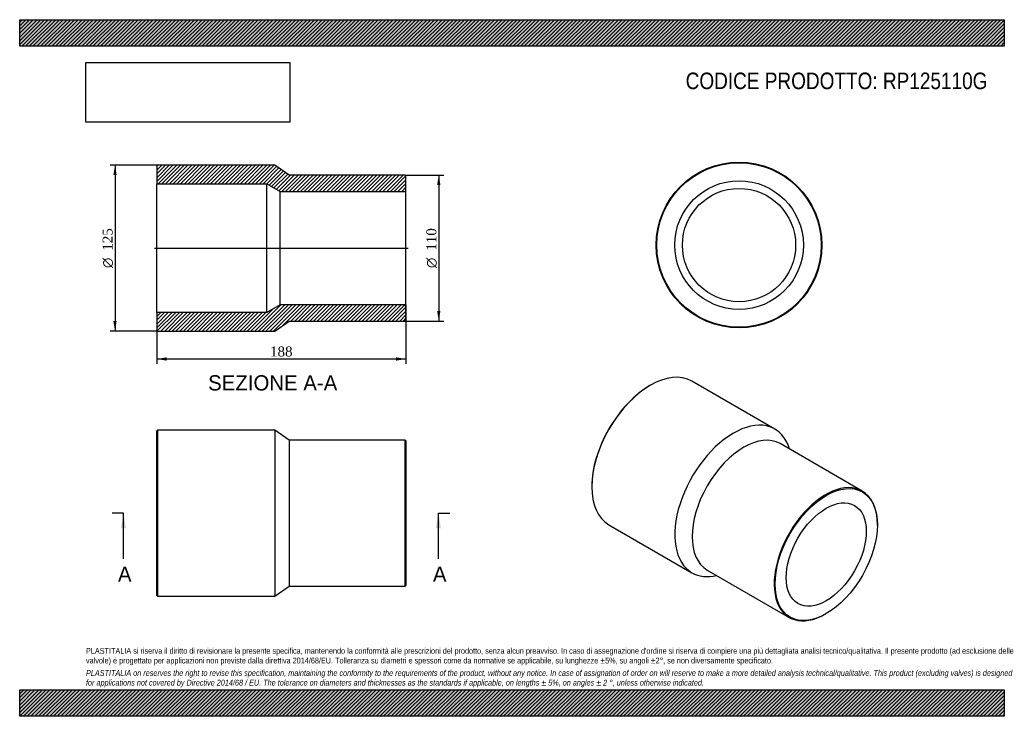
# Model space of a CAD drawing. Header units: millimetres. Extents: x 0 to 742, y 0 to 525.
import ezdxf
from ezdxf.enums import TextEntityAlignment as Align
from ezdxf.lldxf.tags import DXFTag

# ---------------------------------------------------------------- set-up
doc = ezdxf.new("R2010")
doc.units = ezdxf.units.MM
doc.header["$LTSCALE"] = 2.5
for name, color, linetype in [('Default', 7, 'Continuous'), ('DV4_Default', 7, 'Continuous'), ('RP125110G', 7, 'Continuous')]:
    doc.layers.add(name, color=color, linetype=linetype)
doc.styles.add('SEACAD_Solid_Edge_ANSI', font='seans.ttf')
doc.styles.add('SEACAD_Solid_Edge_ANSI1_Symbols', font='semeca1.ttf')
doc.styles.add('SEACAD_Times_New_Roman', font='times.ttf')
tags = doc.linetypes.add('CENTER2', pattern=[28.575, 19.05, -3.175, 3.175, -3.175]).pattern_tags.tags
tags[10:11] = [DXFTag(74, 4), DXFTag(75, 0), DXFTag(340, '0'), DXFTag(46, 0.0), DXFTag(50, 0.0), DXFTag(44, 0.0), DXFTag(45, 0.0)]
tags[8:9] = [DXFTag(74, 4), DXFTag(75, 0), DXFTag(340, '0'), DXFTag(46, 0.0), DXFTag(50, 0.0), DXFTag(44, 0.0), DXFTag(45, 0.0)]
tags[6:7] = [DXFTag(74, 4), DXFTag(75, 0), DXFTag(340, '0'), DXFTag(46, 0.0), DXFTag(50, 0.0), DXFTag(44, 0.0), DXFTag(45, 0.0)]
tags[4:5] = [DXFTag(74, 4), DXFTag(75, 0), DXFTag(340, '0'), DXFTag(46, 0.0), DXFTag(50, 0.0), DXFTag(44, 0.0), DXFTag(45, 0.0)]
doc.dimstyles.new('ANSImm', dxfattribs={"dimtxt": 7.5, "dimasz": 7.5, "dimexe": 3.75, "dimexo": 0, "dimgap": 1.875, "dimtad": 1, "dimdsep": 46, "dimtxsty": 'SEACAD_Times_New_Roman', "dimblk1": '_SE_FILLED', "dimblk2": '_SE_FILLED', "dimsah": 1, "dimcen": 3.75, "dimazin": 0, "dimtfac": 0.85, "dimtdec": 3, "dimtofl": 0, "dimtmove": 0, "dimatfit": 3, "dimfxl": 1, "dimarcsym": 0})
picture_1 = doc.add_image_def('image1.jpg', size_in_pixel=(4302, 1260))

# ---------------------------------------------------------------- blocks, each defined once
blk = doc.blocks.new('SE')
at = {"layer": 'RP125110G', "color": 7, "linetype": 'Continuous'}
for p, q in [((103.8, 215.63), (103.3, 215.13)), ((103.8, 215.63), (103.8, 90.63)), ((192.3, 215.63), (103.8, 215.63)), ((192.3, 215.63), (192.3, 90.63)), ((203.3, 208.13), (192.3, 215.63)), ((103.3, 91.13), (103.3, 215.13)), ((203.3, 208.13), (203.3, 98.13)), ((290.8, 208.13), (203.3, 208.13)), ((290.8, 98.13), (290.8, 208.13)), ((291.3, 207.63), (290.8, 208.13)), ((291.3, 207.63), (291.3, 98.63)), ((192.3, 90.63), (203.3, 98.13)), ((203.3, 98.13), (290.8, 98.13)), ((290.8, 98.13), (291.3, 98.63)), ((103.3, 91.13), (103.8, 90.63)), ((103.8, 90.63), (192.3, 90.63))]:
    blk.add_line(p, q, dxfattribs=at)
blk = doc.blocks.new('SE1')
at = {"layer": 'RP125110G', "color": 7, "linetype": 'Continuous'}
for p, q in [((569.46, 216.47), (506.88, 252.6)), ((475.63, 249.5), (475.28, 249.3)), ((635.36, 169.76), (573.49, 205.48)), ((431.44, 173.36), (431.44, 172.96)), ((444.38, 144.35), (506.96, 108.22)), ((646.75, 144.17), (646.75, 144.58)), ((518.49, 110.22), (580.36, 74.5)), ((607.86, 77.22), (608.22, 77.43))]:
    blk.add_line(p, q, dxfattribs=at)
for centre, major_axis, start_param, end_param in [((475.63, 198.47), (-31.25, -54.13), 3.141593, 6.283185), ((475.28, 198.68), (31, 53.69), 0.785398, 2.356195), ((538.21, 162.34), (-31.25, -54.13), 2.646659, 6.283185), ((545.99, 157.85), (-27.5, -47.63), 3.141593, 6.283185), ((607.86, 122.13), (27.5, 47.63), 0, 3.926991), ((607.86, 122.13), (27.5, 47.63), 5.497787, 6.283185), ((538.21, 162.34), (-31.25, -54.13), 0, 0.494934)]:
    blk.add_ellipse(centre, major_axis=major_axis, ratio=0.57735, start_param=start_param, end_param=end_param, dxfattribs=at)
for major_axis in [(-27.25, -47.2), (-21.35, -36.98)]:
    blk.add_ellipse((608.22, 121.93), major_axis=major_axis, ratio=0.57735, dxfattribs=at)
blk = doc.blocks.new('SE2')
at = {"layer": 'RP125110G', "color": 7, "linetype": 'Continuous'}
for radius in [62.5, 62, 48.5, 42.7]:
    blk.add_circle((542.46, 355.16), radius, dxfattribs=at)
blk = doc.blocks.new('SE4')
at = {"color": 7, "linetype": 'Continuous', "style": 'SEACAD_Solid_Edge_ANSI'}
blk.add_text('A', height=11.5, dxfattribs=at).set_placement((74.11, 112.88), align=Align.TOP_LEFT)
blk = doc.blocks.new('SE5')
at = {"color": 7, "linetype": 'Continuous', "style": 'SEACAD_Solid_Edge_ANSI'}
blk.add_text('A', height=11.5, dxfattribs=at).set_placement((311.61, 112.88), align=Align.TOP_LEFT)
blk = doc.blocks.new('SEANNOT_GROUP')
at = {"linetype": 'Continuous'}
blk.add_hatch(color=7, dxfattribs=at).paths.add_polyline_path([(80.17, 141.63), (78.26, 153.13), (76.34, 141.63)])
at = {"color": 7, "linetype": 'Continuous'}
blk.add_lwpolyline([(78.26, 118.63), (78.26, 153.13)], dxfattribs=at)
blk = doc.blocks.new('SEANNOT_GROUP1')
at = {"linetype": 'Continuous'}
blk.add_hatch(color=7, dxfattribs=at).paths.add_polyline_path([(317.67, 141.63), (315.76, 153.13), (313.84, 141.63)])
at = {"color": 7, "linetype": 'Continuous'}
blk.add_lwpolyline([(315.76, 118.63), (315.76, 153.13)], dxfattribs=at)
blk = doc.blocks.new('SE3')
at = {"layer": 'Default', "color": 7, "linetype": 'CENTER2'}
for p, q in [((78.26, 153.13), (69.63, 153.13)), ((315.76, 153.13), (324.38, 153.13))]:
    blk.add_line(p, q, dxfattribs=at)
at = {"layer": 'Default', "color": 7, "linetype": 'CENTER2', "const_width": 0.0001}
blk.add_lwpolyline([(78.26, 153.13), (315.76, 153.13)], dxfattribs=at)
at = {"layer": 'Default'}
for name in ['SEANNOT_GROUP', 'SEANNOT_GROUP1', 'SE4', 'SE5']:
    blk.add_blockref(name, (0, 0), dxfattribs=at)
blk = doc.blocks.new('SE6')
at = {"layer": 'RP125110G', "linetype": 'Continuous'}
h = blk.add_hatch(dxfattribs=at)
h.set_pattern_fill('LINE', scale=0.62992, angle=45, style=0)
h.paths.add_polyline_path([(203.3, 407.88), (192.3, 415.38), (103.8, 415.38), (103.3, 414.88), (103.3, 401.38), (186.3, 401.38), (196.3, 395.58), (291.3, 395.58), (291.3, 407.38), (290.8, 407.88)])
h = blk.add_hatch(dxfattribs=at)
h.set_pattern_fill('LINE', scale=0.62992, angle=45, style=0)
h.paths.add_polyline_path([(192.3, 290.38), (203.3, 297.88), (290.8, 297.88), (291.3, 298.38), (291.3, 310.18), (196.3, 310.18), (186.3, 304.38), (103.3, 304.38), (103.3, 290.88), (103.8, 290.38)])
at = {"layer": 'DV4_Default', "color": 7, "linetype": 'CENTER2'}
blk.add_line((101.55, 352.88), (293.05, 352.88), dxfattribs=at)
at = {"layer": 'RP125110G', "color": 7, "linetype": 'Continuous'}
for p, q in [((103.3, 414.88), (103.8, 415.38)), ((103.3, 414.88), (103.3, 401.38)), ((192.3, 415.38), (103.8, 415.38)), ((203.3, 407.88), (192.3, 415.38)), ((103.3, 304.38), (103.3, 401.38)), ((103.3, 401.38), (186.3, 401.38)), ((186.3, 304.38), (186.3, 401.38)), ((186.3, 401.38), (196.3, 395.58)), ((290.8, 407.88), (203.3, 407.88)), ((290.8, 407.88), (291.3, 407.38)), ((291.3, 395.58), (291.3, 407.38)), ((196.3, 310.18), (196.3, 395.58)), ((196.3, 395.58), (291.3, 395.58)), ((291.3, 310.18), (291.3, 395.58)), ((196.3, 310.18), (186.3, 304.38)), ((291.3, 310.18), (196.3, 310.18)), ((291.3, 298.38), (291.3, 310.18)), ((186.3, 304.38), (103.3, 304.38)), ((103.3, 304.38), (103.3, 290.88)), ((192.3, 290.38), (203.3, 297.88)), ((203.3, 297.88), (290.8, 297.88)), ((291.3, 298.38), (290.8, 297.88)), ((103.8, 290.38), (103.3, 290.88)), ((103.8, 290.38), (192.3, 290.38))]:
    blk.add_line(p, q, dxfattribs=at)
blk = doc.blocks.new('GDimGGroup')
at = {"layer": 'Default', "linetype": 'Continuous'}
for points in [[(317.29, 400.38), (316.04, 407.88), (314.79, 400.38)], [(317.29, 305.38), (314.79, 305.38), (316.04, 297.88)]]:
    blk.add_hatch(color=7, dxfattribs=at).paths.add_polyline_path(points)
at = {"layer": 'Default', "color": 7, "linetype": 'Continuous'}
for p, q in [((290.8, 407.88), (319.79, 407.88)), ((316.04, 407.88), (316.04, 297.88)), ((290.8, 297.88), (319.79, 297.88))]:
    blk.add_line(p, q, dxfattribs=at)
for s, style, p in [('110', 'SEACAD_Times_New_Roman', (306.67, 350.88)), ('O', 'SEACAD_Solid_Edge_ANSI1_Symbols', (306.67, 337.82))]:
    blk.add_text(s, height=7.5, rotation=90, dxfattribs=dict(at, style=style)).set_placement(p, align=Align.TOP_LEFT)
blk = doc.blocks.new('GDimGGroup1')
at = {"layer": 'Default', "linetype": 'Continuous'}
for points in [[(70.63, 407.88), (73.13, 407.88), (71.88, 415.38)], [(70.63, 297.88), (71.88, 290.38), (73.13, 297.88)]]:
    blk.add_hatch(color=7, dxfattribs=at).paths.add_polyline_path(points)
at = {"layer": 'Default', "color": 7, "linetype": 'Continuous'}
for p, q in [((103.8, 415.38), (68.13, 415.38)), ((71.88, 415.38), (71.88, 290.38)), ((103.8, 290.38), (68.13, 290.38))]:
    blk.add_line(p, q, dxfattribs=at)
for s, style, p in [('125', 'SEACAD_Times_New_Roman', (62.51, 350.88)), ('O', 'SEACAD_Solid_Edge_ANSI1_Symbols', (62.51, 337.82))]:
    blk.add_text(s, height=7.5, rotation=90, dxfattribs=dict(at, style=style)).set_placement(p, align=Align.TOP_LEFT)
blk = doc.blocks.new('DMBLK154')
at = {"layer": 'Default', "linetype": 'Continuous'}
for points in [[(110.8, 268.05), (110.8, 270.55), (103.3, 269.3)], [(283.8, 268.05), (291.3, 269.3), (283.8, 270.55)]]:
    blk.add_hatch(color=7, dxfattribs=at).paths.add_polyline_path(points)
at = {"layer": 'Default', "color": 7, "linetype": 'Continuous'}
for p, q in [((291.3, 310.18), (291.3, 265.55)), ((103.3, 304.38), (103.3, 265.55)), ((103.3, 269.3), (291.3, 269.3))]:
    blk.add_line(p, q, dxfattribs=at)
at = {"layer": 'Default', "color": 7, "linetype": 'Continuous', "style": 'SEACAD_Times_New_Roman'}
blk.add_text('188', height=7.5, dxfattribs=at).set_placement((188.77, 278.68), align=Align.TOP_LEFT)
blk = doc.blocks.new('_SE_FILLED')
at = {"color": 0}
blk.add_line((0, 0), (-1, 0), dxfattribs=at)
blk.add_solid([(0, 0), (-1, -0.1665), (-1, 0.1665), (0, 0)], dxfattribs=at)

msp = doc.modelspace()

# ---------------------------------------------------------------- hatches: boundary and pattern name
at = {"layer": 'Default', "linetype": 'Continuous'}
h = msp.add_hatch(dxfattribs=at)
h.set_pattern_fill('LINE', scale=0.62992, angle=45, style=0)
h.paths.add_polyline_path([(742.5, 505), (742.5, 525), (0, 525), (0, 505)])
for points in [[(742.5, 505), (742.5, 525), (0, 525), (0, 505)], [(742.5, 0), (742.5, 20), (0, 20), (0, 0)]]:
    msp.add_hatch(color=7, dxfattribs=at).paths.add_polyline_path(points)
h = msp.add_hatch(dxfattribs=at)
h.set_pattern_fill('LINE', scale=0.62992, angle=45, style=0)
h.paths.add_polyline_path([(742.5, 0), (742.5, 20), (0, 20), (0, 0)])

# ---------------------------------------------------------------- linework, layer by layer
at = {"layer": 'Default', "color": 7, "linetype": 'Continuous'}
for p, q in [((0, 525), (742.5, 525)), ((0, 505), (0, 525)), ((742.5, 525), (742.5, 505)), ((742.5, 505), (0, 505)), ((0, 20), (742.5, 20)), ((0, 0), (0, 20)), ((742.5, 20), (742.5, 0)), ((742.5, 0), (0, 0))]:
    msp.add_line(p, q, dxfattribs=at)

# ---------------------------------------------------------------- block references
at = {"layer": 'Default'}
for name in ['SE2', 'GDimGGroup1', 'SE6', 'GDimGGroup', 'SE1', 'SE', 'SE3']:
    msp.add_blockref(name, (0, 0), dxfattribs=at)

# ---------------------------------------------------------------- texts
at = {"layer": 'Default', "color": 7, "linetype": 'Continuous', "style": 'SEACAD_Solid_Edge_ANSI'}
msp.add_text('SEZIONE A-A', height=11.5, dxfattribs=at).set_placement((142.107, 257.053), align=Align.TOP_LEFT)
at = {"layer": 'Default', "attachment_point": 1}
for s, insert, char_height, width in [('{\\fArial Narrow|b0||i0||c0|p34;\\C7;\\H12.5;\\W1.;CODICE PRODOTTO: RP125110G}', (502.222, 485.159), 12.5, 228.39775), ("{\\fArial Narrow|b0||i0||c0|p34;\\C7;\\H4.375;\\W1.;PLASTITALIA si riserva il diritto di revisionare la presente specifica, mantenendo la conformità alle prescrizioni del prodotto, senza alcun preavviso. In caso di assegnazione d'ordine si riserva di compiere una più dettagliata analisi tecnico/qualitativa. Il presente prodotto (ad esclusione delle \\P}{\\fArial Narrow|b0||i0||c0|p34;\\C7;\\H4.375;\\W1.;valvole) è progettato per applicazioni non previste dalla direttiva 2014/68/EU. Tolleranza su diametri e spessori come da normative se applicabile, su lunghezze ±5%, su angoli ±2°, se non diversamente specificato.\\P}{\\fArial Narrow|b0||i0||c0|p34;\\C7;\\H1.25;\\W1.;   \\P}{\\fArial Narrow|b0||i1||c0|p34;\\C7;\\H4.375;\\W1.;PLASTITALIA on reserves the right to revise this specification, maintaining the conformity to the requirements of the product, without any notice. In case of assignation of order on will reserve to make a more detailed analysis technical/qualitative. This product (excluding valves) is designed \\P}{\\fArial Narrow|b0||i1||c0|p34;\\C7;\\H4.375;\\W1.;for applications not covered by Directive 2014/68 / EU. The tolerance on diameters and thicknesses as the standards if applicable, on lengths ± 5%, on angles ± 2 °, unless otherwise indicated.\\P}", (50, 51.506), 4.375, 642.5)]:
    msp.add_mtext(s, dxfattribs=dict(at, insert=insert, char_height=char_height, width=width))

# ---------------------------------------------------------------- dimensions: what is measured, and where the dimension line sits
at = {"layer": 'Default', "color": 7, "linetype": 'Continuous'}
dim = msp.add_linear_dim(base=(291.298, 269.303), p1=(103.298, 304.381), p2=(291.298, 310.181), text='\\A1;<>', dimstyle='ANSImm', dxfattribs=at)
dim.commit()
dim.dimension.update_dxf_attribs({"geometry": 'DMBLK154', "text_midpoint": (197.298, 269.303), "dimtype": 160})

# ---------------------------------------------------------------- pictures from other files: only their frames are drawn
image = msp.add_image(picture_1, insert=(50, 447.758), size_in_units=(153.643, 45))
image.dxf.flags = 7

doc.saveas('drawing.dxf')
